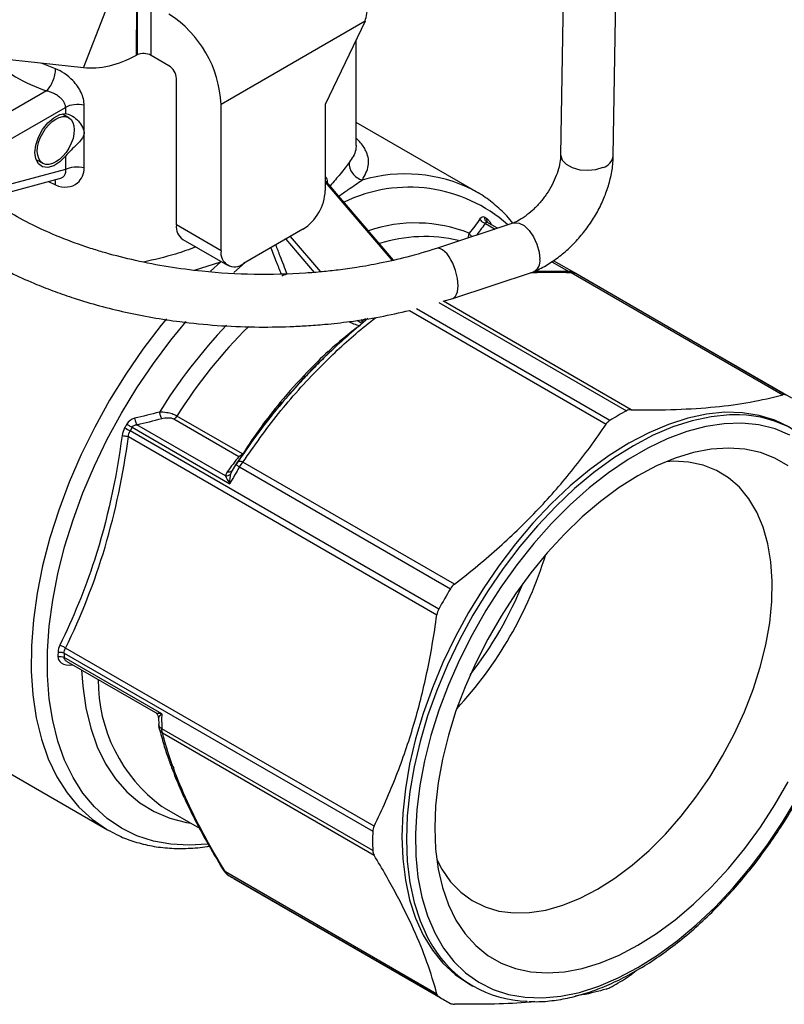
# Model space of a CAD drawing. Header units: inches. Extents: x 0.5 to 21.5, y 0.5 to 16.5.
# Tile 10 of 13: x 18.7 to 20.2, y 12.3 to 14.1. Entities that reach past the tile are written whole.
import ezdxf

# ---------------------------------------------------------------- set-up
doc = ezdxf.new("R2010")
doc.units = ezdxf.units.IN
doc.header["$LTSCALE"] = 2
doc.header["$MEASUREMENT"] = 0

msp = doc.modelspace()

# ---------------------------------------------------------------- linework, layer by layer
for p, q in [((19.7625, 14.2447), (19.7565, 13.8798)), ((19.855, 13.8782), (19.8609, 14.2431)), ((18.9636, 14.1629), (18.9629, 14.066)), ((18.9646, 14.1634), (18.9646, 14.0669)), ((18.9906, 14.066), (18.9906, 14.1624)), ((18.8645, 14.0424), (18.9062, 14.15)), ((19.3908, 14.1299), (19.1215, 13.9744)), ((19.3908, 14.1299), (19.3163, 13.974)), ((18.8645, 14.0424), (18.4553, 14.0867)), ((19.3743, 13.8975), (19.3743, 14.0953)), ((19.024, 14.0467), (18.9906, 14.066)), ((19.038, 13.749), (19.038, 14.0226)), ((18.795, 13.9996), (18.7011, 13.9454)), ((18.8655, 13.9221), (18.8655, 13.9726)), ((19.1215, 13.7008), (19.1215, 13.9744)), ((19.3163, 13.974), (19.3163, 13.8133)), ((18.7234, 13.9068), (18.8307, 13.9688)), ((18.8368, 13.9495), (18.825, 13.9563)), ((18.8307, 13.9688), (18.8307, 13.9571)), ((19.5978, 13.8117), (19.3743, 13.9408)), ((18.8655, 13.8563), (18.8655, 13.9203)), ((18.7764, 13.871), (18.7882, 13.8642)), ((18.8307, 13.8776), (18.8307, 13.8525)), ((18.8307, 13.8525), (18.7234, 13.8237)), ((18.7093, 13.8061), (18.8191, 13.8356)), ((18.7991, 13.8302), (18.8121, 13.8237)), ((19.3163, 13.8291), (19.4412, 13.6825)), ((19.3194, 13.8294), (19.3194, 13.8293)), ((19.4441, 13.6831), (19.3196, 13.8292)), ((19.3205, 13.8281), (19.3205, 13.83)), ((19.6691, 13.7527), (19.5243, 13.7051)), ((19.6159, 13.7517), (19.634, 13.7412)), ((19.6178, 13.7543), (19.617, 13.7556)), ((19.6384, 13.7427), (19.6186, 13.7541)), ((19.1215, 13.7008), (19.038, 13.749)), ((19.2746, 13.7409), (19.1632, 13.6767)), ((19.0502, 13.7219), (19.1337, 13.6737)), ((19.2424, 13.7224), (19.2955, 13.6602)), ((19.3082, 13.6612), (19.2516, 13.7276)), ((19.0717, 13.6642), (19.1212, 13.6802)), ((19.1212, 13.6802), (19.102, 13.6624)), ((19.1453, 13.66), (19.1666, 13.6786)), ((19.7398, 13.6801), (19.7718, 13.6617)), ((19.7873, 13.6567), (19.7432, 13.6822)), ((19.5547, 13.6117), (19.7058, 13.6615)), ((19.7764, 13.66), (20.1719, 13.4317)), ((20.1778, 13.431), (19.7834, 13.6587)), ((20.1889, 13.425), (19.7945, 13.6527)), ((19.5286, 13.6042), (19.8797, 13.4016)), ((19.5367, 13.6066), (19.5547, 13.6117)), ((19.8883, 13.4036), (19.5373, 13.6062)), ((19.474, 13.589), (19.8416, 13.3767)), ((19.8486, 13.3836), (19.487, 13.5924)), ((19.3826, 13.5662), (19.376, 13.5706)), ((19.3863, 13.5695), (19.3843, 13.572)), ((19.3919, 13.5732), (19.3863, 13.5695)), ((19.3261, 13.5124), (19.3288, 13.5148)), ((19.2561, 13.4398), (19.2795, 13.4661)), ((19.2354, 13.4167), (19.2561, 13.4398)), ((19.0333, 13.3863), (19.1549, 13.3161)), ((19.1616, 13.3208), (19.0388, 13.3917)), ((19.5286, 13.0309), (18.9515, 13.364)), ((18.9552, 13.3707), (19.1379, 13.2653)), ((19.1298, 13.2798), (18.9642, 13.3755)), ((18.9483, 13.3532), (19.525, 13.0202)), ((19.1424, 13.2893), (19.1435, 13.2916)), ((19.1488, 13.3006), (19.1425, 13.2898)), ((19.1528, 13.306), (19.1492, 13.3004)), ((19.1561, 13.2966), (19.5505, 13.069)), ((19.558, 13.0773), (19.1625, 13.3056)), ((19.1397, 13.2838), (19.1424, 13.2893)), ((19.0105, 12.8348), (18.8279, 12.9403)), ((18.8281, 12.9485), (19.4051, 12.6154)), ((19.4076, 12.6249), (18.8308, 12.9578)), ((18.8332, 12.933), (18.999, 12.8373)), ((18.8428, 12.9267), (18.8438, 12.9269)), ((18.5218, 12.8419), (18.9089, 12.6184)), ((19.0048, 12.8275), (19.0049, 12.8152)), ((19.0052, 12.8138), (19.0049, 12.8152)), ((19.0051, 12.8138), (19.006, 12.8073)), ((19.4051, 12.5795), (19.0107, 12.8072)), ((19.012, 12.7993), (19.4076, 12.571)), ((19.0151, 12.6594), (19.0107, 12.6619)), ((19.0151, 12.6594), (19.0812, 12.6212)), ((18.9089, 12.6184), (18.9129, 12.6161)), ((19.525, 12.3113), (19.1295, 12.5396)), ((19.1341, 12.5342), (19.5286, 12.3065)), ((19.145, 12.5275), (19.5394, 12.2999)), ((19.8981, 12.3554), (19.8883, 12.3473)), ((19.5841, 12.3309), (19.5924, 12.3261))]:
    msp.add_line(p, q)
at = {"flags": 128}
for points in [[(18.8121, 14.0406), (18.7963, 14.0468), (18.7872, 14.0508)], [(18.8307, 13.8776), (18.82, 13.867), (18.8085, 13.8598), (18.7975, 13.8566), (18.7877, 13.8578), (18.78, 13.8631), (18.7752, 13.8723), (18.7735, 13.8843), (18.7752, 13.8983), (18.78, 13.9131), (18.7877, 13.9273), (18.7975, 13.9397), (18.8085, 13.9494), (18.82, 13.9553), (18.8307, 13.9571)], [(19.7565, 13.8798), (19.7566, 13.8786), (19.7595, 13.87), (19.767, 13.8623), (19.7782, 13.8562), (19.7922, 13.8523), (19.8075, 13.8511), (19.8226, 13.8526), (19.836, 13.8567)], [(19.5978, 13.8117), (19.5937, 13.8141), (19.5925, 13.8147)], [(19.6691, 13.7527), (19.6702, 13.753), (19.6787, 13.7526), (19.6881, 13.7477), (19.6974, 13.7388), (19.7058, 13.7268), (19.7123, 13.7129), (19.7165, 13.6984), (19.7177, 13.6848)], [(19.0196, 13.5736), (19.0096, 13.5614), (18.9754, 13.5166), (18.9432, 13.4698), (18.9131, 13.4212), (18.8853, 13.3711), (18.8601, 13.32), (18.8376, 13.2682), (18.8179, 13.216), (18.8013, 13.1638), (18.7878, 13.1119), (18.7775, 13.0608), (18.7705, 13.0107), (18.7668, 12.962), (18.7665, 12.9151), (18.7695, 12.8703), (18.7759, 12.8278), (18.7855, 12.788), (18.7984, 12.7511), (18.8145, 12.7175), (18.8336, 12.6873), (18.8555, 12.6607), (18.8802, 12.6379), (18.9075, 12.6192), (18.9089, 12.6184)], [(19.0956, 12.5914), (19.0622, 12.5893), (19.0277, 12.5911), (18.995, 12.5971), (18.9641, 12.6072), (18.9353, 12.6213), (18.9088, 12.6394), (18.8847, 12.6614), (18.8633, 12.687), (18.8447, 12.7161), (18.829, 12.7485), (18.8163, 12.7841), (18.8067, 12.8224), (18.8003, 12.8634), (18.797, 12.9067), (18.797, 12.952), (18.8003, 12.999), (18.8067, 13.0474), (18.8163, 13.0969), (18.829, 13.1471), (18.8447, 13.1976), (18.8633, 13.2483), (18.8847, 13.2986), (18.9088, 13.3483), (18.9353, 13.397), (18.9641, 13.4443), (18.995, 13.4901), (19.0277, 13.5339), (19.056, 13.5683)], [(19.2226, 13.4007), (19.2263, 13.4053), (19.2354, 13.4167)], [(20.1844, 13.3708), (20.1571, 13.3839), (20.1278, 13.393), (20.0965, 13.398), (20.0637, 13.3987), (20.0295, 13.3954), (19.9941, 13.3878), (19.958, 13.3762), (19.9213, 13.3606), (19.8843, 13.3411), (19.8473, 13.3179), (19.8105, 13.2911), (19.7744, 13.261), (19.7391, 13.2277), (19.7048, 13.1916), (19.672, 13.1529), (19.6407, 13.1119), (19.6114, 13.0689), (19.5841, 13.0242), (19.559, 12.9782), (19.5365, 12.9313), (19.5166, 12.8837), (19.4995, 12.8359), (19.4853, 12.7882), (19.4742, 12.741), (19.4662, 12.6946), (19.4613, 12.6494), (19.4597, 12.6058), (19.4613, 12.564), (19.4662, 12.5244), (19.4742, 12.4872), (19.4853, 12.4529), (19.4995, 12.4215), (19.5166, 12.3935), (19.5365, 12.3689), (19.559, 12.348), (19.5841, 12.3309), (19.5841, 12.3309)], [(20.0908, 13.394), (20.072, 13.3939), (20.0378, 13.3905), (20.0025, 13.383), (19.9663, 13.3714), (19.9296, 13.3558), (19.8926, 13.3363), (19.8556, 13.313), (19.8189, 13.2863), (19.7827, 13.2561), (19.7474, 13.2229), (19.7132, 13.1868), (19.6803, 13.1481), (19.6491, 13.107), (19.6197, 13.064), (19.5924, 13.0194), (19.5674, 12.9734), (19.5448, 12.9265), (19.5249, 12.8789), (19.5078, 12.8311), (19.4937, 12.7834), (19.4825, 12.7362), (19.4745, 12.6898), (19.4697, 12.6446), (19.4681, 12.6009), (19.4697, 12.5591), (19.4745, 12.5195), (19.4825, 12.4824), (19.4937, 12.4481), (19.5078, 12.4167), (19.517, 12.4006)], [(20.1853, 13.3563), (20.1574, 13.3678), (20.1274, 13.3752), (20.0956, 13.3784), (20.0624, 13.3774), (20.0278, 13.3722), (19.9923, 13.3628), (19.956, 13.3494), (19.9194, 13.332), (19.8825, 13.3107), (19.8459, 13.2858), (19.8096, 13.2574), (19.7741, 13.2257), (19.7396, 13.191), (19.7063, 13.1536), (19.6745, 13.1138), (19.6446, 13.0718), (19.6166, 13.028), (19.5908, 12.9827), (19.5675, 12.9363), (19.5468, 12.8892), (19.5289, 12.8418), (19.5139, 12.7943), (19.5019, 12.7471), (19.493, 12.7008), (19.4873, 12.6555), (19.4849, 12.6116), (19.4857, 12.5696), (19.4897, 12.5297), (19.497, 12.4922), (19.5075, 12.4575), (19.521, 12.4257), (19.5375, 12.3972), (19.5568, 12.3722), (19.5789, 12.3509), (19.6034, 12.3334), (19.6303, 12.3199), (19.6593, 12.3104), (19.6902, 12.3051), (19.7228, 12.304), (19.7567, 12.3071), (19.7918, 12.3144), (19.8277, 12.3258), (19.8642, 12.3413), (19.901, 12.3606)], [(20.1818, 13.2989), (20.157, 13.3133), (20.13, 13.3236), (20.101, 13.3298), (20.0703, 13.3318), (20.0382, 13.3296), (20.005, 13.3233), (19.9708, 13.3129), (19.936, 13.2984), (19.901, 13.28), (19.8659, 13.2579), (19.8311, 13.2322), (19.797, 13.2032), (19.7637, 13.1711), (19.7316, 13.1362), (19.7009, 13.0988), (19.672, 13.0592), (19.645, 13.0177), (19.6201, 12.9747), (19.5977, 12.9306), (19.5779, 12.8857), (19.5608, 12.8404), (19.5466, 12.7952), (19.5355, 12.7503), (19.5274, 12.7062), (19.5226, 12.6633), (19.521, 12.6218), (19.5226, 12.5823), (19.5274, 12.5449), (19.5355, 12.5101), (19.5466, 12.4781), (19.5608, 12.4492), (19.5779, 12.4237), (19.5977, 12.4017), (19.6201, 12.3835), (19.645, 12.3691), (19.672, 12.3588), (19.7009, 12.3526), (19.7316, 12.3506), (19.7637, 12.3528), (19.797, 12.3591), (19.8311, 12.3696), (19.8659, 12.384), (19.901, 12.4024)], [(19.8254, 12.5072), (19.8579, 12.5278), (19.8902, 12.5521), (19.9218, 12.5796), (19.9524, 12.6102), (19.9818, 12.6435), (20.0096, 12.6791), (20.0356, 12.7169), (20.0595, 12.7563), (20.0811, 12.797), (20.1001, 12.8385), (20.1164, 12.8806), (20.1298, 12.9226), (20.1402, 12.9643), (20.1475, 13.0052), (20.1515, 13.0449), (20.1523, 13.083), (20.1499, 13.1192), (20.1442, 13.153), (20.1354, 13.1841), (20.1235, 13.2123), (20.1086, 13.2372), (20.0909, 13.2586), (20.0706, 13.2763), (20.0478, 13.2901), (20.0228, 13.2999), (19.9959, 13.3056), (19.9673, 13.3071), (19.954, 13.3064)], [(18.8607, 12.9171), (18.8628, 12.8866), (18.8686, 12.846), (18.8777, 12.8082), (18.8901, 12.7733), (18.9056, 12.7417), (18.9242, 12.7136), (18.9456, 12.6891), (18.9698, 12.6686), (18.9965, 12.6522), (19.0256, 12.6399), (19.0567, 12.6319), (19.065, 12.6305)], [(19.901, 12.4024), (19.936, 12.4245), (19.9708, 12.4502), (20.005, 12.4792), (20.0382, 12.5113), (20.0703, 12.5462), (20.101, 12.5836), (20.13, 12.6232), (20.157, 12.6647), (20.1818, 12.7077)], [(19.901, 12.3606), (19.9377, 12.3837), (19.9742, 12.4104), (20.0102, 12.4405), (20.0452, 12.4737), (20.0792, 12.5098), (20.1117, 12.5484), (20.1426, 12.5894), (20.1716, 12.6323), (20.1985, 12.6769)], [(19.5247, 12.5626), (19.5343, 12.5445), (19.5506, 12.5213), (19.5697, 12.5017), (19.5912, 12.486), (19.6151, 12.4742), (19.6411, 12.4664), (19.6689, 12.4629), (19.6983, 12.4635), (19.729, 12.4683), (19.7606, 12.4772), (19.7928, 12.4902), (19.8254, 12.5072)]]:
    msp.add_lwpolyline(points, dxfattribs=at)
for centre, radius, start, end in [((18.9099, 13.9647), 0.2118, 2.6055, 57.3945), ((18.9766, 14.0387), 0.0307, 62.8625, 112.9703), ((18.9212, 14.3541), 0.3763, 230.9436, 250.408), ((19.0077, 14.0212), 0.0303, 2.6055, 57.3945), ((19.8289, 13.882), 0.0264, 285.7831, 351.5682), ((19.466, 13.5602), 0.2842, 63.56, 106.4347), ((19.2257, 13.8174), 0.0908, 302.6055, 357.3945), ((19.4731, 13.5414), 0.2781, 48.3761, 115.8983), ((19.4849, 13.4788), 0.2739, 68.4123, 108.6964), ((19.4981, 13.5777), 0.219, 56.6368, 57.8089), ((19.066, 13.7454), 0.0283, 172.7442, 235.9436), ((19.5017, 13.4488), 0.2784, 76.7342, 107.5885), ((19.1469, 13.6966), 0.0258, 170.786, 309.2033), ((19.6955, 13.6815), 0.0225, 297.2826, 8.5436), ((19.6861, 13.465), 0.2168, 60.0035, 63.3534), ((19.8618, 12.8688), 1.0065, 136.4815, 148.2146), ((19.8497, 12.8789), 0.9595, 134.8302, 147.6896), ((19.8223, 12.9622), 0.7437, 126.3593, 132.2627), ((20.0099, 12.7808), 1.0052, 140.7028, 147.3876), ((20.1702, 12.8625), 0.6123, 118.3168, 121.6779), ((20.0872, 13.1831), 0.2109, 30.8614, 89.0335), ((19.9346, 12.8218), 1.1344, 150.7289, 151.1205), ((19.9359, 12.821), 1.1242, 150.7289, 151.1205), ((20.1191, 12.7153), 1.1249, 148.8797, 150.7289), ((19.0143, 13.3531), 0.7476, 317.128, 342.8774), ((20.5135, 12.4876), 1.1248, 148.8797, 151.1203), ((19.0055, 13.3582), 0.7357, 322.2672, 337.7382), ((19.4589, 12.9319), 0.6425, 178.3463, 179.0881), ((19.4645, 12.9301), 0.6367, 178.3463, 179.0881), ((19.1833, 12.8969), 0.2915, 179.5485, 233.6898), ((19.6158, 12.825), 0.6054, 179.0725, 181.6917), ((20.0173, 12.5974), 0.6124, 178.3197, 181.6803), ((19.2533, 12.7153), 0.2168, 236.6357, 240.002), ((19.698, 12.5089), 0.2108, 210.8921, 268.9606), ((19.5582, 12.8624), 0.6123, 298.3168, 301.6779), ((19.6477, 12.4875), 0.2167, 236.6354, 243.3539)]:
    msp.add_arc(centre, radius, start, end)
msp.add_ellipse((18.8125, 13.9068), major_axis=(0.0243, 0.0427), ratio=0.576151)
for start_param, end_param in [(5.609691, 6.282434), (3.14004, 5.609691)]:
    msp.add_ellipse((19.5395, 13.6584), major_axis=(-0.0152, 0.0467), ratio=0.430294, start_param=start_param, end_param=end_param)
for points, knots in [([(19.3908, 14.1299), (19.3935, 14.1393), (19.3955, 14.1491), (19.3993, 14.1794), (19.3991, 14.2003), (19.3938, 14.2413), (19.3889, 14.261), (19.3785, 14.2899), (19.374, 14.3002), (19.3643, 14.3187), (19.3592, 14.3268), (19.354, 14.3336)], [0, 0, 0, 0, 0.0789561, 0.0789561, 0.2372305, 0.2372305, 0.3954967, 0.3954967, 0.494179, 0.494179, 0.5928616, 0.5928616, 0.5928616, 0.5928616]), ([(18.9629, 14.066), (18.9457, 14.0568), (18.9286, 14.0501), (18.8954, 14.0421), (18.8794, 14.0409), (18.8645, 14.0424)], [0, 0, 0, 0, 0.1805755, 0.1805755, 0.361151, 0.361151, 0.361151, 0.361151]), ([(18.9646, 14.0669), (18.9643, 14.0668), (18.964, 14.0666), (18.9634, 14.0663), (18.9632, 14.0662), (18.9629, 14.066)], [0, 0, 0, 0, 0.003036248, 0.003036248, 0.006077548, 0.006077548, 0.006077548, 0.006077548]), ([(18.795, 13.9996), (18.7995, 14.0036), (18.8039, 14.0103), (18.8103, 14.0255), (18.8121, 14.0339), (18.8121, 14.0406)], [0, 0, 0, 0, 0.5, 0.5, 1, 1, 1, 1]), ([(18.8655, 13.9726), (18.8655, 13.9805), (18.8614, 13.9971), (18.8425, 14.0235), (18.8232, 14.0364), (18.8121, 14.0406)], [0, 0, 0, 0, 0.0729489, 0.1458978, 0.2553211, 0.2553211, 0.2553211, 0.2553211]), ([(18.8307, 13.9688), (18.8307, 13.9696), (18.8306, 13.9713), (18.83, 13.9738), (18.8291, 13.9764), (18.8273, 13.9797), (18.8243, 13.9837), (18.8201, 13.9876), (18.8145, 13.9916), (18.8082, 13.9951), (18.8011, 13.998), (18.7968, 13.9991), (18.795, 13.9996)], [0, 0, 0, 0, 0.0563632, 0.1143364, 0.1742319, 0.2363333, 0.3499518, 0.4838057, 0.5736972, 0.7433872, 0.8877584, 1, 1, 1, 1]), ([(18.8655, 13.9726), (18.8597, 13.9741), (18.8532, 13.9745), (18.8409, 13.9731), (18.8352, 13.9714), (18.8307, 13.9688)], [0, 0, 0, 0, 0.5, 0.5, 1, 1, 1, 1]), ([(18.8307, 13.9571), (18.834, 13.957), (18.8377, 13.9558), (18.8449, 13.9518), (18.8484, 13.9491), (18.8551, 13.9427), (18.8581, 13.9391), (18.8631, 13.931), (18.8652, 13.9265), (18.8655, 13.9221)], [0, 0, 0, 0, 0.25, 0.25, 0.5, 0.5, 0.75, 0.75, 1, 1, 1, 1]), ([(18.8655, 13.9203), (18.8652, 13.916), (18.8631, 13.9126), (18.8581, 13.906), (18.8551, 13.9028), (18.8484, 13.8961), (18.8449, 13.8926), (18.8377, 13.8853), (18.834, 13.8815), (18.8307, 13.8776)], [0, 0, 0, 0, 0.25, 0.25, 0.5, 0.5, 0.75, 0.75, 1, 1, 1, 1]), ([(19.374, 13.8976), (19.3739, 13.8948), (19.3737, 13.888), (19.3695, 13.8776), (19.3638, 13.8696), (19.3612, 13.8659)], [0, 0, 0, 0, 0.270736, 0.664882, 1, 1, 1, 1]), ([(19.3855, 13.8328), (19.3904, 13.8418), (19.4002, 13.8597), (19.3955, 13.8825), (19.3861, 13.8993), (19.3771, 13.9082), (19.3743, 13.911)], [0, 0, 0, 0, 0.33235, 0.666063, 0.896527, 1, 1, 1, 1]), ([(19.7565, 13.8798), (19.7565, 13.8775), (19.7562, 13.8708), (19.7539, 13.8579), (19.7487, 13.8412), (19.7409, 13.8239), (19.7306, 13.8068), (19.7183, 13.7907), (19.7045, 13.7764), (19.69, 13.7646), (19.6776, 13.7568), (19.6705, 13.7535), (19.6679, 13.7523)], [0, 0, 0, 0, 0.054678, 0.162739, 0.271862, 0.382253, 0.493716, 0.605737, 0.717652, 0.828654, 0.938242, 1, 1, 1, 1]), ([(19.3612, 13.8659), (19.3562, 13.8592), (19.3472, 13.8471), (19.3321, 13.8299), (19.3254, 13.8223)], [0, 0, 0, 0, 0.556343, 1, 1, 1, 1]), ([(19.7069, 13.662), (19.7114, 13.664), (19.7239, 13.6697), (19.7437, 13.6818), (19.7656, 13.6988), (19.7859, 13.7185), (19.8043, 13.7405), (19.8203, 13.7642), (19.8338, 13.7894), (19.8442, 13.8155), (19.8515, 13.8421), (19.8545, 13.8631), (19.8549, 13.875), (19.855, 13.8782)], [0, 0, 0, 0, 0.056689, 0.156829, 0.25701, 0.357156, 0.457235, 0.557404, 0.657869, 0.758843, 0.860551, 0.963076, 1, 1, 1, 1]), ([(18.8121, 13.8237), (18.8267, 13.8174), (18.8547, 13.8197), (18.8655, 13.8447), (18.8655, 13.8563)], [0, 0, 0, 0, 0.1445153, 0.2529018, 0.2529018, 0.2529018, 0.2529018]), ([(18.819, 13.836), (18.8205, 13.8363), (18.8239, 13.837), (18.8275, 13.8399), (18.8302, 13.8435), (18.8314, 13.8479), (18.8309, 13.8509), (18.8307, 13.8525)], [0, 0, 0, 0, 0.173159, 0.379418, 0.582871, 0.788122, 1, 1, 1, 1]), ([(18.8307, 13.8525), (18.8352, 13.855), (18.8409, 13.8568), (18.8532, 13.8581), (18.8597, 13.8577), (18.8655, 13.8563)], [0, 0, 0, 0, 0.5, 0.5, 1, 1, 1, 1]), ([(18.8121, 13.8237), (18.8122, 13.8264), (18.8122, 13.8304), (18.811, 13.8326), (18.8106, 13.8333)], [0, 0, 0, 0, 0.681257, 1, 1, 1, 1]), ([(19.3205, 13.83), (19.3204, 13.8315), (19.3202, 13.8346), (19.3189, 13.837), (19.3175, 13.8379), (19.3167, 13.8378), (19.3163, 13.8378)], [0, 0, 0, 0, 0.351558, 0.700264, 0.876382, 1, 1, 1, 1]), ([(19.3163, 13.8291), (19.3165, 13.8293), (19.317, 13.8299), (19.3178, 13.8302), (19.3185, 13.8301), (19.3191, 13.8297), (19.3194, 13.8293), (19.3195, 13.8291)], [0, 0, 0, 0, 0.2278144, 0.4484416, 0.6703235, 0.901492, 1, 1, 1, 1]), ([(19.342, 13.8028), (19.3479, 13.807), (19.3642, 13.8188), (19.3772, 13.8273), (19.3855, 13.8328)], [0, 0, 0, 0, 0.359274, 1, 1, 1, 1]), ([(19.6673, 13.7522), (19.6635, 13.7568), (19.6528, 13.7702), (19.6321, 13.7885), (19.6106, 13.8048), (19.5964, 13.8121), (19.5918, 13.8145)], [0, 0, 0, 0, 0.177425, 0.510269, 0.840536, 1, 1, 1, 1]), ([(19.5243, 13.7051), (19.506, 13.6994), (19.4719, 13.6889), (19.4216, 13.6775), (19.3786, 13.6698), (19.3424, 13.6648), (19.3105, 13.6613), (19.2582, 13.657), (19.1829, 13.6551), (19.0966, 13.6603), (19.0226, 13.6701), (18.9623, 13.6817), (18.9154, 13.6936), (18.8797, 13.7044), (18.8498, 13.7145), (18.814, 13.7282), (18.7722, 13.7469), (18.7265, 13.7711), (18.6984, 13.7904), (18.6835, 13.8007)], [0, 0, 0, 0, 0.0674017, 0.125954, 0.1746226, 0.2126597, 0.2454996, 0.2788859, 0.3816014, 0.4851421, 0.5542148, 0.6228461, 0.6872031, 0.7173473, 0.7519285, 0.7982816, 0.8557841, 0.923466, 1, 1, 1, 1]), ([(19.5995, 13.7298), (19.602, 13.7332), (19.6076, 13.7404), (19.613, 13.7477), (19.6159, 13.7517)], [0, 0, 0, 0, 0.459527, 1, 1, 1, 1]), ([(19.6159, 13.7517), (19.614, 13.7522), (19.6096, 13.7542), (19.6066, 13.7581), (19.6057, 13.7604)], [0, 0, 0, 0, 0.428571, 1, 1, 1, 1]), ([(19.617, 13.7556), (19.6165, 13.7562), (19.6155, 13.7576), (19.6147, 13.7602), (19.6148, 13.7622), (19.6148, 13.7631)], [0, 0, 0, 0, 0.320725, 0.660363, 1, 1, 1, 1]), ([(19.619, 13.7539), (19.6183, 13.7543), (19.6175, 13.7548), (19.617, 13.7555), (19.617, 13.7556)], [0, 0, 0, 0, 0.947255, 1, 1, 1, 1]), ([(19.6207, 13.7532), (19.6202, 13.7539), (19.6192, 13.7552), (19.6185, 13.7578), (19.6185, 13.7597), (19.6186, 13.7607)], [0, 0, 0, 0, 0.3146699, 0.657335, 1, 1, 1, 1]), ([(19.6275, 13.749), (19.6274, 13.7493), (19.6262, 13.7523), (19.6232, 13.7567), (19.6201, 13.7594), (19.6186, 13.7607)], [0, 0, 0, 0, 0.046915, 0.524662, 1, 1, 1, 1]), ([(19.5857, 13.7335), (19.5848, 13.7313), (19.5836, 13.7284), (19.5838, 13.7255), (19.5839, 13.7247)], [0, 0, 0, 0, 0.724895, 1, 1, 1, 1]), ([(19.5911, 13.7271), (19.5906, 13.7274), (19.5891, 13.7283), (19.5872, 13.7305), (19.5862, 13.7325), (19.5857, 13.7335)], [0, 0, 0, 0, 0.199911, 0.599743, 1, 1, 1, 1]), ([(18.6257, 13.7215), (18.6439, 13.709), (18.6773, 13.686), (18.7291, 13.6588), (18.7729, 13.639), (18.8109, 13.6242), (18.8652, 13.6054), (18.9421, 13.5846), (19.0327, 13.5688), (19.114, 13.5606), (19.1828, 13.5577), (19.2384, 13.5583), (19.2822, 13.5605), (19.3197, 13.5634), (19.3661, 13.5686), (19.4192, 13.5768), (19.4555, 13.585), (19.4736, 13.5892)], [0, 0, 0, 0, 0.088335, 0.161926, 0.219156, 0.263147, 0.306935, 0.419198, 0.532192, 0.607545, 0.682444, 0.75274, 0.785695, 0.823535, 0.87433, 0.937492, 1, 1, 1, 1]), ([(19.0746, 13.7079), (19.0619, 13.7032), (19.0293, 13.6914), (18.9964, 13.684), (18.9764, 13.6796)], [0, 0, 0, 0, 0.390223, 1, 1, 1, 1]), ([(19.2147, 13.7064), (19.2181, 13.6976), (19.2243, 13.6814), (19.2306, 13.6652), (19.2335, 13.6577)], [0, 0, 0, 0, 0.540081, 1, 1, 1, 1]), ([(19.2451, 13.6569), (19.2408, 13.6682), (19.2337, 13.6865), (19.2267, 13.7047), (19.224, 13.7117)], [0, 0, 0, 0, 0.617742, 1, 1, 1, 1]), ([(19.7008, 13.6599), (19.7018, 13.6599), (19.7252, 13.6611), (19.7514, 13.6606), (19.7764, 13.66)], [0, 0, 0, 0, 0.042734, 1, 1, 1, 1]), ([(19.7707, 13.6618), (19.756, 13.662), (19.7341, 13.6624), (19.7132, 13.6619), (19.7062, 13.6618)], [0, 0, 0, 0, 0.667439, 1, 1, 1, 1]), ([(19.7791, 13.6603), (19.7778, 13.6607), (19.7752, 13.6616), (19.7722, 13.6617), (19.7707, 13.6618)], [0, 0, 0, 0, 0.517661, 1, 1, 1, 1]), ([(19.7764, 13.66), (19.7753, 13.6607), (19.7735, 13.6618), (19.7715, 13.6617), (19.7707, 13.6616)], [0, 0, 0, 0, 0.569568, 1, 1, 1, 1]), ([(19.7834, 13.6587), (19.7821, 13.6594), (19.7808, 13.6602), (19.7792, 13.6602), (19.7791, 13.6603)], [0, 0, 0, 0, 0.922074, 1, 1, 1, 1]), ([(19.2451, 13.6569), (19.2437, 13.6568), (19.2401, 13.6558), (19.2364, 13.6542), (19.2351, 13.6535)], [0, 0, 0, 0, 0.571429, 1, 1, 1, 1]), ([(19.1625, 13.3056), (19.1839, 13.3362), (19.2267, 13.3974), (19.2991, 13.4771), (19.3612, 13.5364), (19.3982, 13.5661), (19.4107, 13.5761)], [0, 0, 0, 0, 0.3136517, 0.6273289, 0.8737807, 1, 1, 1, 1]), ([(19.3958, 13.5738), (19.3841, 13.5639), (19.3625, 13.5457), (19.3345, 13.5202), (19.3126, 13.4992), (19.2968, 13.4836), (19.2884, 13.4747), (19.2852, 13.4714)], [0, 0, 0, 0, 0.302296, 0.555432, 0.752779, 0.908273, 1, 1, 1, 1]), ([(19.3613, 13.5682), (19.3638, 13.5668), (19.3699, 13.5638), (19.3769, 13.5616), (19.3813, 13.5611)], [0, 0, 0, 0, 0.0262563, 0.0612647, 0.0612647, 0.0612647, 0.0612647]), ([(19.3221, 13.5126), (19.3086, 13.5004), (19.2784, 13.4701), (19.2482, 13.4373), (19.2319, 13.4174)], [-0.3557882, -0.3557882, -0.3557882, -0.3557882, -0.2033076, 0, 0, 0, 0]), ([(19.2795, 13.4661), (19.2796, 13.4662), (19.2945, 13.4829), (19.3104, 13.4977), (19.3261, 13.5124)], [0, 0, 0, 0, 0.006764, 1, 1, 1, 1]), ([(19.2852, 13.4714), (19.2796, 13.4655), (19.2621, 13.4473), (19.2318, 13.4126), (19.1925, 13.3636), (19.1668, 13.3263), (19.1528, 13.306)], [0, 0, 0, 0, 0.112637, 0.34848, 0.644492, 1, 1, 1, 1]), ([(19.8883, 13.4036), (19.9186, 13.4031), (19.9464, 13.4033), (19.9983, 13.405), (20.0224, 13.4066), (20.0683, 13.4111), (20.09, 13.4141), (20.1319, 13.4216), (20.1521, 13.4262), (20.1719, 13.4317)], [0, 0, 0, 0, 0.25, 0.25, 0.5, 0.5, 0.75, 0.75, 1, 1, 1, 1]), ([(18.9599, 13.3876), (18.9603, 13.385), (18.9615, 13.3801), (18.9634, 13.3766), (18.9642, 13.3755)], [0, 0, 0, 0, 0.571429, 1, 1, 1, 1]), ([(19.0388, 13.3917), (19.0362, 13.3932), (19.0299, 13.3959), (19.0182, 13.3985), (19.0105, 13.399), (19.0062, 13.3989)], [0, 0, 0, 0, 0.01741071, 0.03482142, 0.06093749, 0.06093749, 0.06093749, 0.06093749]), ([(19.0062, 13.3989), (19.0065, 13.397), (19.0077, 13.3923), (19.0096, 13.3885), (19.0107, 13.3871)], [0, 0, 0, 0, 0.428571, 1, 1, 1, 1]), ([(19.0107, 13.3871), (19.0143, 13.3881), (19.0183, 13.3887), (19.0243, 13.3886), (19.0264, 13.3885), (19.0301, 13.3877), (19.0319, 13.3871), (19.0333, 13.3863)], [0, 0, 0, 0, 0.5, 0.5, 0.75, 0.75, 1, 1, 1, 1]), ([(18.945, 13.3765), (18.9464, 13.3757), (18.95, 13.3737), (18.9536, 13.3717), (18.9552, 13.3707)], [0, 0, 0, 0, 0.428571, 1, 1, 1, 1]), ([(19.558, 13.0773), (19.5883, 13.1008), (19.6161, 13.1239), (19.668, 13.1705), (19.6922, 13.194), (19.738, 13.2424), (19.7597, 13.2673), (19.8016, 13.3197), (19.8218, 13.3472), (19.8416, 13.3767)], [0, 0, 0, 0, 0.25, 0.25, 0.5, 0.5, 0.75, 0.75, 1, 1, 1, 1]), ([(18.9364, 13.3552), (18.9256, 13.275), (18.8961, 13.1379), (18.8448, 13.014), (18.82, 12.9634)], [0, 0, 0, 0, 0.633795, 1.109142, 1.109142, 1.109142, 1.109142]), ([(18.8308, 12.9578), (18.8598, 13.0174), (18.8849, 13.0805), (18.9242, 13.2131), (18.9385, 13.2825), (18.9483, 13.3532)], [0, 0, 0, 0, 0.5, 0.5, 1, 1, 1, 1]), ([(18.9364, 13.3552), (18.9381, 13.3551), (18.9424, 13.3546), (18.9465, 13.3537), (18.9483, 13.3532)], [0, 0, 0, 0, 0.428571, 1, 1, 1, 1]), ([(19.1561, 13.2966), (19.1537, 13.298), (19.1517, 13.2992), (19.1492, 13.3005), (19.1486, 13.3007), (19.1488, 13.3005)], [0, 0, 0, 0, 0.5, 0.5, 1, 1, 1, 1]), ([(19.1625, 13.3056), (19.16, 13.3065), (19.1546, 13.3073), (19.1517, 13.3057), (19.1511, 13.304)], [0, 0, 0, 0, 0.428571, 1, 1, 1, 1]), ([(19.1298, 13.2798), (19.1315, 13.2798), (19.1354, 13.2803), (19.1385, 13.2823), (19.1397, 13.2838)], [0, 0, 0, 0, 0.428571, 1, 1, 1, 1]), ([(19.1298, 13.2798), (19.1316, 13.2761), (19.1343, 13.271), (19.1377, 13.2656), (19.1378, 13.2654), (19.1379, 13.2653)], [-0.00216043, -0.00216043, -0.00216043, -0.00216043, 0.06548516, 0.06548516, 0.06764559, 0.06764559, 0.06764559, 0.06764559]), ([(19.1334, 13.2879), (19.1345, 13.2877), (19.1366, 13.2874), (19.1395, 13.2879), (19.1408, 13.2888), (19.1414, 13.2892)], [0, 0, 0, 0, 0.35914, 0.717882, 1, 1, 1, 1]), ([(19.1379, 13.2653), (19.1379, 13.2655), (19.1379, 13.2657), (19.1378, 13.2726), (19.1384, 13.2791), (19.1397, 13.2838)], [-0.00216043, -0.00216043, -0.00216043, -0.00216043, 0, 0, 0.06764559, 0.06764559, 0.06764559, 0.06764559]), ([(19.6978, 12.2975), (19.7023, 12.2973), (19.7174, 12.2964), (19.7441, 12.2989), (19.7778, 12.305), (19.8123, 12.315), (19.8474, 12.3287), (19.8828, 12.3459), (19.9182, 12.3665), (19.9535, 12.3905), (19.9883, 12.4175), (20.0224, 12.4475), (20.0556, 12.4802), (20.0877, 12.5153), (20.1185, 12.5527), (20.1477, 12.5921), (20.1752, 12.6333), (20.2008, 12.6758), (20.2243, 12.7195), (20.2455, 12.7641), (20.2644, 12.8093), (20.2807, 12.8547), (20.2944, 12.9), (20.3053, 12.945), (20.3134, 12.9893), (20.3186, 13.0327), (20.3205, 13.0648), (20.3206, 13.0824), (20.3206, 13.0863)], [0, 0, 0, 0, 0.017479, 0.0575731, 0.0978257, 0.1382032, 0.1786652, 0.2191757, 0.2597073, 0.3002392, 0.3407612, 0.3812693, 0.4217628, 0.4622424, 0.5027102, 0.5431688, 0.5836211, 0.6240702, 0.6645193, 0.7049708, 0.7454276, 0.785893, 0.8263701, 0.8668621, 0.9073717, 0.947901, 0.9884508, 1, 1, 1, 1]), ([(19.4076, 12.6249), (19.4232, 12.6568), (19.4369, 12.688), (19.4614, 12.7505), (19.4721, 12.7818), (19.4911, 12.8457), (19.4994, 12.8783), (19.5138, 12.9466), (19.5199, 12.9822), (19.525, 13.0202)], [0, 0, 0, 0, 0.25, 0.25, 0.5, 0.5, 0.75, 0.75, 1, 1, 1, 1]), ([(18.82, 12.9634), (18.8221, 12.9629), (18.8262, 12.9612), (18.8296, 12.9589), (18.8308, 12.9578)], [0, 0, 0, 0, 0.571429, 1, 1, 1, 1]), ([(18.8165, 12.9421), (18.8164, 12.9374), (18.8222, 12.9275), (18.8354, 12.9256), (18.8428, 12.9267)], [0, 0, 0, 0, 0.043819, 0.1022443, 0.1022443, 0.1022443, 0.1022443]), ([(18.8166, 12.9504), (18.8184, 12.9507), (18.8226, 12.9507), (18.8264, 12.9495), (18.8281, 12.9485)], [0, 0, 0, 0, 0.428571, 1, 1, 1, 1]), ([(18.8332, 12.933), (18.8325, 12.9335), (18.8309, 12.9344), (18.8292, 12.9362), (18.8281, 12.9382), (18.8279, 12.9396), (18.8279, 12.9403)], [0, 0, 0, 0, 0.259603, 0.530758, 0.774544, 1, 1, 1, 1]), ([(18.9987, 12.8374), (18.9995, 12.8369), (19.0011, 12.8358), (19.0029, 12.8335), (19.0043, 12.8306), (19.0045, 12.8285), (19.0046, 12.8275)], [0, 0, 0, 0, 0.232652, 0.477932, 0.73434, 1, 1, 1, 1]), ([(19.0105, 12.8348), (19.0068, 12.8352), (19.0022, 12.8355), (18.9995, 12.8371), (18.9991, 12.8374)], [0, 0, 0, 0, 0.819163, 1, 1, 1, 1]), ([(19.0047, 12.8275), (19.0047, 12.8275), (19.0044, 12.8275), (19.0058, 12.8297), (19.0086, 12.8328), (19.0105, 12.8348)], [0, 0, 0, 0, 0.0227589, 0.3401338, 1, 1, 1, 1]), ([(19.0107, 12.8072), (19.0096, 12.8079), (19.0073, 12.8094), (19.0056, 12.8118), (19.0053, 12.8133), (19.0052, 12.8138)], [0, 0, 0, 0, 0.403245, 0.806489, 1, 1, 1, 1]), ([(19.012, 12.7993), (19.0108, 12.8004), (19.0083, 12.8024), (19.0062, 12.8065), (19.0052, 12.8101), (19.0055, 12.8124), (19.0056, 12.8131)], [0, 0, 0, 0, 0.288653, 0.577306, 0.865889, 1, 1, 1, 1]), ([(19.006, 12.8074), (19.0087, 12.7975), (19.0135, 12.7793), (19.0223, 12.7529), (19.0304, 12.7306), (19.0377, 12.7124), (19.0456, 12.6938), (19.0561, 12.6702), (19.0724, 12.6371), (19.0952, 12.5942), (19.1146, 12.5615), (19.1252, 12.5437)], [0, 0, 0, 0, 0.128896, 0.23819, 0.327762, 0.397571, 0.452564, 0.543023, 0.664491, 0.816926, 1, 1, 1, 1]), ([(19.1295, 12.5396), (19.1002, 12.5881), (19.0747, 12.6351), (19.0354, 12.7222), (19.0213, 12.7625), (19.012, 12.7993)], [0, 0, 0, 0, 0.5, 0.5, 1, 1, 1, 1]), ([(19.0315, 12.737), (19.0318, 12.7366), (19.0323, 12.7359), (19.0326, 12.7345), (19.0324, 12.7335), (19.0323, 12.733)], [0, 0, 0, 0, 0.289641, 0.64482, 1, 1, 1, 1]), ([(18.9135, 12.6163), (18.919, 12.6133), (18.9338, 12.6049), (18.9601, 12.5954), (18.9919, 12.5874), (19.0252, 12.5833), (19.06, 12.5833), (19.0849, 12.5849), (19.0983, 12.5876), (19.0995, 12.5879)], [0, 0, 0, 0, 0.1028031, 0.2770533, 0.4516124, 0.6271055, 0.8039466, 0.9822823, 1, 1, 1, 1]), ([(19.525, 12.3113), (19.5199, 12.3313), (19.5138, 12.351), (19.4994, 12.3911), (19.4911, 12.4113), (19.4721, 12.4533), (19.4614, 12.475), (19.4369, 12.5209), (19.4232, 12.545), (19.4076, 12.571)], [0, 0, 0, 0, 0.25, 0.25, 0.5, 0.5, 0.75, 0.75, 1, 1, 1, 1]), ([(19.1252, 12.5437), (19.126, 12.5424), (19.1276, 12.5399), (19.1296, 12.5381), (19.1306, 12.5372)], [0, 0, 0, 0, 0.48234, 1, 1, 1, 1]), ([(19.1253, 12.5438), (19.1257, 12.543), (19.1266, 12.5413), (19.1285, 12.5402), (19.1295, 12.5396)], [0, 0, 0, 0, 0.430524, 1, 1, 1, 1]), ([(19.1307, 12.5372), (19.1307, 12.5371), (19.1316, 12.5358), (19.1329, 12.535), (19.1341, 12.5342)], [0, 0, 0, 0, 0.078273, 1, 1, 1, 1]), ([(19.8416, 12.3204), (19.8272, 12.3164), (19.8091, 12.3115), (19.7881, 12.3081), (19.7839, 12.3074)], [0, 0, 0, 0, 0.798229, 1, 1, 1, 1]), ([(19.7085, 12.2971), (19.7051, 12.2967), (19.6817, 12.2941), (19.6322, 12.2919), (19.5832, 12.2922), (19.558, 12.2923)], [0, 0, 0, 0, 0.075133, 0.525174, 1, 1, 1, 1])]:
    msp.add_open_spline(points, degree=3, knots=knots)
for points in [[(18.8655, 13.9221), (18.8655, 13.9215), (18.8655, 13.9209), (18.8655, 13.9203)], [(19.3612, 13.8659), (19.3607, 13.8589), (19.3652, 13.8441), (19.3784, 13.8349), (19.3855, 13.8328)], [(19.6057, 13.7604), (19.5992, 13.7514), (19.5925, 13.7424), (19.5857, 13.7335)], [(19.6148, 13.7631), (19.6116, 13.7651), (19.6082, 13.7639), (19.6057, 13.7604)], [(19.6159, 13.7517), (19.6163, 13.7539), (19.6174, 13.7549), (19.619, 13.7539)], [(19.7764, 13.66), (19.779, 13.6602), (19.7814, 13.6597), (19.7834, 13.6587)], [(19.3863, 13.5695), (19.3852, 13.5686), (19.3838, 13.5674), (19.3826, 13.5662)], [(19.3221, 13.5126), (19.324, 13.5114), (19.3256, 13.5114), (19.3261, 13.5124)], [(20.1778, 13.431), (20.1758, 13.432), (20.1738, 13.4322), (20.1719, 13.4317)], [(19.2354, 13.4167), (19.2046, 13.3802), (19.1766, 13.3424), (19.1511, 13.304)], [(19.2354, 13.4167), (19.2353, 13.416), (19.2339, 13.4163), (19.2319, 13.4174)], [(19.8883, 13.4036), (19.8853, 13.4037), (19.8824, 13.403), (19.8797, 13.4016)], [(18.9599, 13.3876), (18.9539, 13.3861), (18.9482, 13.3821), (18.945, 13.3765)], [(19.0062, 13.3989), (18.9909, 13.3951), (18.9754, 13.3913), (18.9599, 13.3876)], [(18.9642, 13.3755), (18.9797, 13.3793), (18.9953, 13.3831), (19.0107, 13.3871)], [(19.0388, 13.3917), (19.0373, 13.3894), (19.0353, 13.3874), (19.0333, 13.3863)], [(19.8486, 13.3836), (19.8459, 13.3819), (19.8436, 13.3796), (19.8416, 13.3767)], [(18.9412, 13.3697), (18.9387, 13.3652), (18.9371, 13.3602), (18.9364, 13.3552)], [(18.9412, 13.3697), (18.9445, 13.3679), (18.9486, 13.3657), (18.9515, 13.364)], [(18.9483, 13.3532), (18.9486, 13.3569), (18.9497, 13.3607), (18.9515, 13.364)], [(18.9552, 13.3707), (18.9568, 13.3735), (18.9603, 13.3753), (18.9642, 13.3755)], [(19.1549, 13.3161), (19.1475, 13.3068), (19.1404, 13.2974), (19.1334, 13.2879)], [(19.1616, 13.3208), (19.1596, 13.3186), (19.1572, 13.317), (19.1549, 13.3161)], [(19.1631, 13.3225), (19.1627, 13.3219), (19.1622, 13.3213), (19.1616, 13.3208)], [(19.1511, 13.304), (19.1503, 13.3029), (19.1496, 13.3017), (19.1488, 13.3005)], [(19.1561, 13.2966), (19.1581, 13.2999), (19.1603, 13.303), (19.1625, 13.3056)], [(19.1334, 13.2879), (19.1315, 13.2854), (19.1302, 13.2826), (19.1298, 13.2798)], [(19.558, 13.0773), (19.555, 13.075), (19.5525, 13.0722), (19.5505, 13.069)], [(19.5286, 13.0309), (19.5267, 13.0275), (19.5255, 13.0239), (19.525, 13.0202)], [(18.82, 12.9634), (18.8179, 12.9592), (18.8168, 12.9547), (18.8166, 12.9504)], [(18.8165, 12.9421), (18.8204, 12.9427), (18.825, 12.9419), (18.8279, 12.9403)], [(18.8281, 12.9485), (18.8281, 12.9516), (18.8291, 12.9548), (18.8308, 12.9578)], [(19.012, 12.7993), (19.0112, 12.8014), (19.0108, 12.8041), (19.0107, 12.8072)], [(19.4076, 12.6249), (19.406, 12.6218), (19.4052, 12.6186), (19.4051, 12.6154)], [(19.4051, 12.5795), (19.4052, 12.5764), (19.406, 12.5736), (19.4076, 12.571)], [(19.1341, 12.5342), (19.1323, 12.5354), (19.1307, 12.5373), (19.1295, 12.5396)], [(19.8797, 12.3413), (19.8824, 12.343), (19.8853, 12.345), (19.8883, 12.3473)], [(19.8416, 12.3204), (19.8436, 12.3209), (19.8459, 12.3219), (19.8486, 12.3233)], [(19.525, 12.3113), (19.5255, 12.3094), (19.5267, 12.3078), (19.5286, 12.3065)], [(19.5505, 12.2938), (19.5525, 12.2929), (19.555, 12.2923), (19.558, 12.2923)]]:
    msp.add_open_spline(points, degree=3)

doc.saveas('drawing.dxf')
